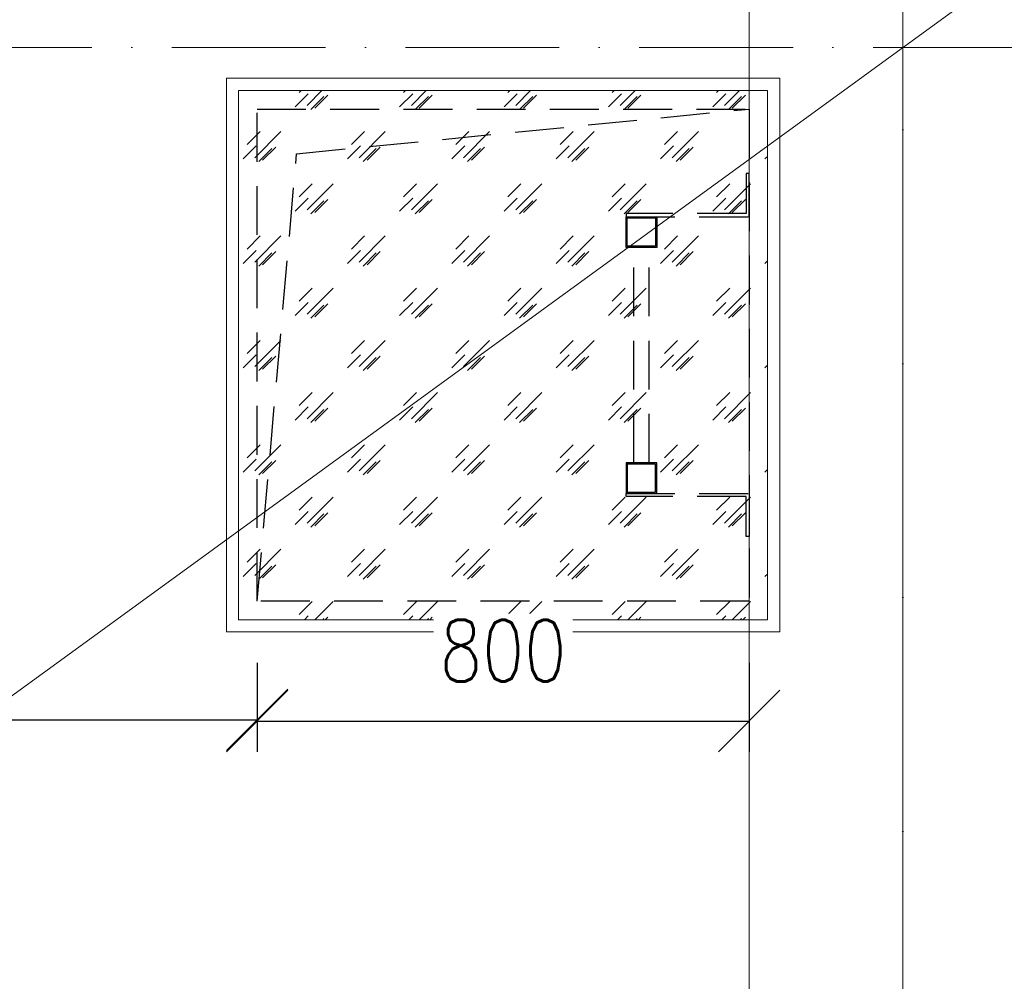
# Model space of a CAD drawing. Header units: millimetres. Extents: x -25606 to 96684, y -22894 to 47132.
# Tile 21 of 89: x 8273 to 9874, y 3441 to 5003. Entities that reach past the tile are written whole.
import ezdxf

# ---------------------------------------------------------------- set-up
doc = ezdxf.new("R2010")
doc.units = ezdxf.units.MM
doc.header["$LTSCALE"] = 50
doc.linetypes.add('A_CARA_15', pattern=[7.6, 5, -1.3, 0, -1.3])
doc.linetypes.add('HIDDEN', pattern=[9.525, 6.35, -3.175])
doc.layers.get('Defpoints').update_dxf_attribs({"color": 132})
for name, color, linetype, lineweight in [('CA_KOTY', 3, 'Continuous', 25), ('CA_NEVHRA', 3, 'HIDDEN', 25), ('CA_OSY', 5, 'A_CARA_15', 18), ('CA_POHHRA18', 8, 'Continuous', 18), ('CA_SRAFY', 9, 'Continuous', 13)]:
    doc.layers.add(name, color=color, linetype=linetype, lineweight=lineweight)
doc.styles.add('ROMANS', font='romans.shx', dxfattribs={"width": 0.8})
doc.dimstyles.new('A-50_(2.5)', dxfattribs={"dimscale": 50, "dimtxt": 2, "dimasz": 2, "dimexe": 1, "dimexo": 2, "dimgap": 0, "dimtad": 0, "dimdec": 0, "dimrnd": 1, "dimtxsty": 'ROMANS', "dimblk1": 'OBLIQUE', "dimblk2": 'OBLIQUE', "dimsah": 1, "dimcen": 2, "dimclrd": 256, "dimclre": 256, "dimclrt": 256, "dimadec": 1, "dimazin": 2, "dimtfac": 0.714286, "dimtdec": 0, "dimtmove": 0, "dimatfit": 3, "dimldrblk": 'DOTSMALL', "dimfxl": 7, "dimfxlon": 1, "dimtvp": 1.142857, "dimtfill": 1, "dimtolj": 1, "dimlwd": -1, "dimlwe": -1, "dimarcsym": 0})

# ---------------------------------------------------------------- blocks, each defined once
blk = doc.blocks.new('_Oblique')
at = {"color": 0, "linetype": 'ByBlock', "lineweight": -2}
blk.add_line((-0.5, -0.5), (0.5, 0.5), dxfattribs=at)
blk = doc.blocks.new('*D268')
at = {"layer": 'CA_KOTY', "transparency": 16777216}
for p, q in [((8658.8, 3958.3), (8658.8, 3813.6)), ((9458.8, 3958.3), (9458.8, 3813.6)), ((8658.8, 3863.6), (9458.8, 3863.6))]:
    blk.add_line(p, q, dxfattribs=at)
at = {"layer": 'Defpoints', "color": 0, "transparency": 16777216}
for p in [(8658.8, 4058.3), (9458.8, 4058.3), (9458.8, 3863.6)]:
    blk.add_point(p, dxfattribs=at)
at = {"layer": 'CA_KOTY', "transparency": 16777216, "xscale": 100, "yscale": 100, "zscale": 100, "rotation": 180}
blk.add_blockref('_Oblique', (8658.8, 3863.6), dxfattribs=at)
at = {"layer": 'CA_KOTY', "transparency": 16777216, "xscale": 100, "yscale": 100, "zscale": 100}
blk.add_blockref('_Oblique', (9458.8, 3863.6), dxfattribs=at)
at = {"layer": 'CA_KOTY', "transparency": 16777216, "insert": (9058.8, 3977.9), "char_height": 100, "attachment_point": 5, "style": 'ROMANS', "bg_fill": 3, "box_fill_scale": 1.1, "bg_fill_color": 256, "bg_fill_true_color": 13158600, "bg_fill_transparency": 0}
blk.add_mtext('\\A1;800', dxfattribs=at)
blk = doc.blocks.new('_DotSmall')
at = {"color": 0, "linetype": 'ByBlock', "const_width": 0.5}
blk.add_lwpolyline([(-0.0625, 0, 1), (0.0625, 0, 1)], format="xyb", close=True, dxfattribs=at)
blk = doc.blocks.new('*D269')
at = {"layer": 'CA_KOTY', "transparency": 16777216}
for p, q in [((8658.8, 3958.3), (8658.8, 3815.6)), ((6913.8, 3793.3), (6913.8, 3915.6)), ((6913.8, 3865.6), (8658.8, 3865.6))]:
    blk.add_line(p, q, dxfattribs=at)
at = {"layer": 'Defpoints', "color": 0, "transparency": 16777216}
for p in [(8658.8, 4058.3), (8658.8, 3865.6), (6913.8, 3693.3)]:
    blk.add_point(p, dxfattribs=at)
at = {"layer": 'CA_KOTY', "transparency": 16777216, "xscale": 100, "yscale": 100, "zscale": 100, "rotation": 180}
blk.add_blockref('_Oblique', (6913.8, 3865.6), dxfattribs=at)
at = {"layer": 'CA_KOTY', "transparency": 16777216, "xscale": 100, "yscale": 100, "zscale": 100}
blk.add_blockref('_Oblique', (8658.8, 3865.6), dxfattribs=at)
at = {"layer": 'CA_KOTY', "transparency": 16777216, "insert": (7786.3, 3979.9), "char_height": 100, "attachment_point": 5, "style": 'ROMANS', "bg_fill": 3, "box_fill_scale": 1.1, "bg_fill_color": 256, "bg_fill_true_color": 13158600, "bg_fill_transparency": 0}
blk.add_mtext('\\A1;1745', dxfattribs=at)
blk = doc.blocks.new('*D270')
at = {"layer": 'CA_KOTY', "transparency": 16777216}
for p, q in [((7138.8, 3693.3), (7538.8, 3693.3)), ((7488.8, 3693.3), (7488.8, 958.3)), ((7838.8, 958.3), (7438.8, 958.3))]:
    blk.add_line(p, q, dxfattribs=at)
at = {"layer": 'Defpoints', "color": 0, "transparency": 16777216}
for p in [(6913.8, 3693.3), (7488.8, 958.3), (9412.2, 958.3)]:
    blk.add_point(p, dxfattribs=at)
at = {"layer": 'CA_KOTY', "transparency": 16777216, "xscale": 100, "yscale": 100, "zscale": 100}
for p, rotation in [((7488.8, 3693.3), 90), ((7488.8, 958.3), 270)]:
    blk.add_blockref('_Oblique', p, dxfattribs=dict(at, rotation=rotation))
at = {"layer": 'CA_KOTY', "transparency": 16777216, "insert": (7374.5, 2325.8), "char_height": 100, "attachment_point": 5, "rotation": 90, "style": 'ROMANS', "bg_fill": 3, "box_fill_scale": 1.1, "bg_fill_color": 256, "bg_fill_true_color": 13158600, "bg_fill_transparency": 0}
blk.add_mtext('\\A1;2735', dxfattribs=at)

msp = doc.modelspace()

# ---------------------------------------------------------------- hatches: boundary and pattern name
at = {"layer": 'CA_SRAFY'}
h = msp.add_hatch(dxfattribs=at)
h.set_pattern_fill('MISMAS', color=252, scale=30)
h.set_pattern_definition([(45, (0, -1500), (-84.8528, 84.8528), [60, -60]), (45, (-12.73, -1478.79), (-84.8528, 84.8528), [30, -90]), (45, (-19.09, -1502.12), (-84.8528, 84.8528), [30, -90]), (45, (12.73, -1504.24), (-84.8528, 84.8528), [30, -90]), (45, (6.36, -1506.36), (-84.8528, 84.8528), [30, -90])])
h.paths.add_polyline_path([(9488.76, 4028.28), (8628.76, 4028.28), (8628.76, 4888.28), (9488.76, 4888.28)])

# ---------------------------------------------------------------- linework, layer by layer
at = {"layer": 'CA_NEVHRA', "ltscale": 0.25}
for p, q in [((9271.26, 4283.28), (9271.26, 4633.28)), ((9296.26, 4283.28), (9296.26, 4633.28))]:
    msp.add_line(p, q, dxfattribs=at)
for points in [[(9458.76, 4058.28), (8658.76, 4058.28), (8658.76, 4858.28), (9458.76, 4858.28)], [(9453.76, 4688.28), (9258.76, 4688.28), (9258.76, 4683.28), (9458.76, 4683.28), (9458.76, 4753.28), (9453.76, 4753.28)], [(9258.76, 4683.28), (9308.76, 4683.28), (9308.76, 4633.28), (9258.76, 4633.28)], [(9260.76, 4681.28), (9306.76, 4681.28), (9306.76, 4635.28), (9260.76, 4635.28)], [(9258.76, 4233.28), (9308.76, 4233.28), (9308.76, 4283.28), (9258.76, 4283.28)], [(9260.76, 4235.28), (9306.76, 4235.28), (9306.76, 4281.28), (9260.76, 4281.28)], [(9453.76, 4228.28), (9258.76, 4228.28), (9258.76, 4233.28), (9458.76, 4233.28), (9458.76, 4163.28), (9453.76, 4163.28)]]:
    msp.add_lwpolyline(points, close=True, dxfattribs=at)
msp.add_lwpolyline([(8658.76, 4058.28), (8723.05, 4785.55), (9458.76, 4858.28)], dxfattribs=at)
at = {"layer": 'CA_OSY'}
for p, q in [((9708.76, 708.28), (9708.76, 9208.28)), ((3958.76, 4958.28), (15458.76, 4958.28))]:
    msp.add_line(p, q, dxfattribs=at)
at = {"layer": 'CA_POHHRA18'}
msp.add_line((9708.76, 9063.28), (9708.76, 853.28), dxfattribs=at)
for points in [[(9508.76, 4008.28), (8608.76, 4008.28), (8608.76, 4908.28), (9508.76, 4908.28)], [(9488.76, 4028.28), (8628.76, 4028.28), (8628.76, 4888.28), (9488.76, 4888.28)]]:
    msp.add_lwpolyline(points, close=True, dxfattribs=at)
at = {"layer": 'CA_SRAFY'}
msp.add_line((4208.76, 958.28), (15208.76, 8958.28), dxfattribs=at)
msp.add_lwpolyline([(9458.76, 8958.28), (4208.76, 8958.28), (4208.76, 958.28), (9458.76, 958.28), (9458.76, 8958.28)], dxfattribs=at)

# ---------------------------------------------------------------- next in the draw order: dimensions: what is measured, and where the dimension line sits
at = {"layer": 'CA_KOTY'}
dim = msp.add_linear_dim(base=(9458.76, 3863.65), p1=(8658.76, 4058.28), p2=(9458.76, 4058.28), dimstyle='A-50_(2.5)', override={"dimtmove": 1}, dxfattribs=at)
dim.commit()
dim.dimension.update_dxf_attribs({"geometry": '*D268', "text_midpoint": (9058.76, 3977.93)})

# ---------------------------------------------------------------- next in the draw order: dimensions: what is measured, and where the dimension line sits
dim = msp.add_linear_dim(base=(8658.76, 3865.59), p1=(6913.76, 3693.28), p2=(8658.76, 4058.28), dimstyle='A-50_(2.5)', dxfattribs=at)
dim.commit()
dim.dimension.update_dxf_attribs({"geometry": '*D269', "text_midpoint": (7786.26, 3979.87)})

# ---------------------------------------------------------------- next in the draw order: dimensions: what is measured, and where the dimension line sits
dim = msp.add_linear_dim(base=(7488.79, 958.28), p1=(6913.76, 3693.28), p2=(9412.21, 958.28), angle=90, dimstyle='A-50_(2.5)', dxfattribs=at)
dim.commit()
dim.dimension.update_dxf_attribs({"geometry": '*D270', "text_midpoint": (7374.5, 2325.78)})

doc.saveas('drawing.dxf')
